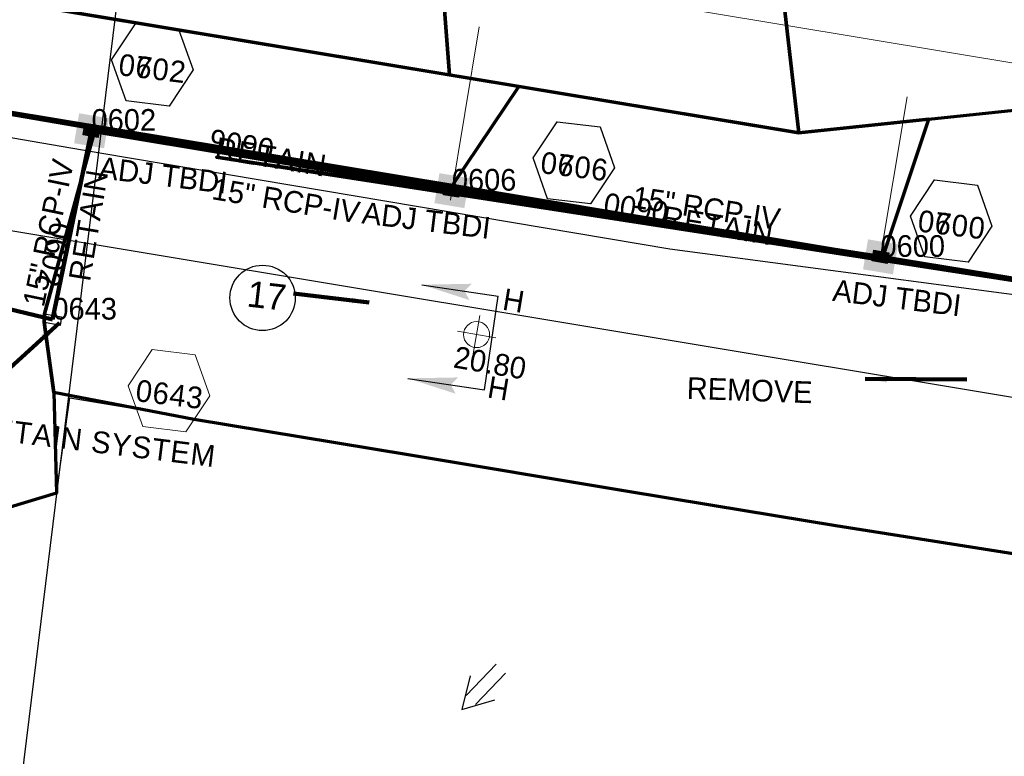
# Model space of a CAD drawing. Extents: x 1160024 to 2574774, y 200346 to 1150377.
# Tile 58 of 118: x 2484263 to 2484490, y 365547 to 365717. Entities that reach past the tile are written whole.
import ezdxf
from ezdxf.enums import TextEntityAlignment as Align

# ---------------------------------------------------------------- set-up
doc = ezdxf.new("R2010")
doc.units = 0
doc.header["$MEASUREMENT"] = 0
doc.linetypes.add('DGN Style 2', pattern=[29.296317, 17.57779, -11.718527])
doc.linetypes.add('DGN Style 3', pattern=[41.014844, 29.296317, -11.718527])
for name, color, linetype, lineweight in [('Exist Drainage Structure Drop Inlet Grate 2 CELL', 1, 'DGN Style 3', 30), ('Exist Earthen Structure Ditch Cogo Point CELL', 5, 'Continuous', 13), ('Exist Plan Preparation Drainage Arrows Symbol CELL', 5, 'Continuous', 30), ('Exist Plan Preparation Drainage Notes Label', 31, 'Continuous', 30), ('Exist Plan Preparation Watershed Blue', 5, 'Continuous', 30), ('Prop Drainage Structure Box Number Symbol CELL', 9, 'Continuous', 30), ('Prop Drainage Structure Catch Basin Grate 840 03F Label', 9, 'Continuous', 30), ('Prop Drainage Structure Drop Inlet Adjust CELL', 7, 'Continuous', 30), ('Prop Drainage Structure Drop Inlet Grate 840 16 Label', 9, 'Continuous', 30), ('Prop Drainage Structure Plot Symbol 20 Scale', 9, 'DGN Style 2', 13), ('Prop Drainage Structure Plot Symbol 50 Scale', 9, 'DGN Style 2', 13), ('Prop Drainage Structure Retain Label', 9, 'Continuous', 30), ('Prop Plan Preparation Watershed Pre Construction', 131, 'Continuous', 30), ('Prop Vertical Profile Ditch Grade Median Label', 5, 'Continuous', 40)]:
    doc.layers.add(name, color=color, linetype=linetype, lineweight=lineweight)
for name, color, linetype, lineweight, plot in [('Scratch_Level_5', 6, 'Continuous', 0, False), ('Scratch_Level_7', 9, 'Continuous', 0, False), ('Scratch_Level_8', 171, 'Continuous', 0, False), ('Scratch_Level_9', 9, 'Continuous', 0, False)]:
    doc.layers.add(name, color=color, linetype=linetype, lineweight=lineweight, plot=plot)
doc.styles.add('Style-font000', font='font000.shx')
doc.styles.add('Style-font001', font='font001.shx')
doc.styles.add('Style-font041', font='font041.shx')
doc.styles.add('Style-GEOMETRICFUTURA_211_M_L', font='GEOMETRICFUTURA_211_M_L.shx')
doc.dimstyles.new('erosion_control', dxfattribs={"dimtxt": 4.99999, "dimasz": 9.99998, "dimexe": 2.499995, "dimexo": 2.499995, "dimgap": 2.499995, "dimtad": 0, "dimtih": 1, "dimtoh": 1, "dimzin": 3, "dimdsep": 46, "dimtxsty": 'Style-GEOMETRICFUTURA_211_M_L', "dimcen": 0.09, "dimaunit": 1, "dimadec": 4, "dimazin": 3, "dimtfac": 1, "dimtofl": 0, "dimtmove": 0, "dimatfit": 1, "dimfxl": 1, "dimtzin": 3, "dimlwd": 106, "dimarcsym": 0})

# ---------------------------------------------------------------- blocks, each defined once
blk = doc.blocks.new('EXIST EARTHEN STRUCTURE DITCH COGO POINT_10')
at = {"layer": 'Exist Earthen Structure Ditch Cogo Point CELL'}
for p, q in [((0, -0.06), (0, 0.06)), ((-0.06, 0), (0.06, 0))]:
    blk.add_line(p, q, dxfattribs=at)
blk.add_circle((0, 0), 0.04, dxfattribs=at)
blk.add_point((0, 0), dxfattribs=at)
blk = doc.blocks.new('PROP TERMINATOR ARROW_130')
at = {"layer": 'Exist Plan Preparation Drainage Notes Label'}
blk.add_solid([(-5.71, 0.95), (0, 0), (-5, 0), (-5.71, -0.95)], dxfattribs=at)
blk = doc.blocks.new('PROP TERMINATOR ARROW_131')
at = {"layer": 'Exist Plan Preparation Drainage Notes Label'}
blk.add_solid([(-5.71, 0.95), (0, 0), (-5, 0), (-5.71, -0.95)], dxfattribs=at)
blk = doc.blocks.new('*U263')
at = {"layer": 'Exist Plan Preparation Drainage Notes Label'}
for p, q in [((-5.04, 13.17), (-11.91, -7.54)), ((11.91, 7.54), (-5.04, 13.17)), ((5.04, -13.17), (-11.91, -7.54))]:
    blk.add_line(p, q, dxfattribs=at)
at = {"layer": 'Exist Plan Preparation Drainage Notes Label', "xscale": 2, "yscale": 2, "zscale": 2, "rotation": 341.6388098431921}
for name, p in [('PROP TERMINATOR ARROW_131', (11.91, 7.54)), ('PROP TERMINATOR ARROW_130', (5.04, -13.17))]:
    blk.add_blockref(name, p, dxfattribs=at)
blk = doc.blocks.new('EXIST PLAN PREPARATION DRAINAGE ARROWS SYMBOL_104')
at = {"layer": 'Exist Plan Preparation Drainage Arrows Symbol CELL'}
for p, q in [((-3.87, 1.5), (6.13, 1.5)), ((-3.87, -1.5), (6.13, -1.5))]:
    blk.add_line(p, q, dxfattribs=at)
at = {"layer": 'Exist Plan Preparation Drainage Arrows Symbol CELL', "flags": 128}
blk.add_lwpolyline([(0, 3.97), (-6.87, 0), (0, -3.97)], dxfattribs=at)
blk = doc.blocks.new('PROP DRAINAGE STRUCTURE BOX NUMBER SYMBOL_142')
at = {"layer": 'Scratch_Level_7', "flags": 128}
blk.add_lwpolyline([(-5, 8.94), (5, 8.94), (9.47, 0), (5, -8.94), (-5, -8.94), (-9.47, 0), (-5, 8.94)], dxfattribs=at)
at = {"layer": 'Scratch_Level_7', "insert": (0.17, -0.83), "char_height": 5, "attachment_point": 5, "line_spacing_factor": 0.6, "style": 'Style-GEOMETRICFUTURA_211_M_L'}
blk.add_mtext('\\T1.051;0602', dxfattribs=at)
blk = doc.blocks.new('PROP DRAINAGE STRUCTURE BOX NUMBER SYMBOL_143')
at = {"layer": 'Scratch_Level_7', "flags": 128}
blk.add_lwpolyline([(-5, 8.94), (5, 8.94), (9.47, 0), (5, -8.94), (-5, -8.94), (-9.47, 0), (-5, 8.94)], dxfattribs=at)
at = {"layer": 'Scratch_Level_7', "insert": (0.28, -0.83), "char_height": 5, "attachment_point": 5, "line_spacing_factor": 0.6, "style": 'Style-GEOMETRICFUTURA_211_M_L'}
blk.add_mtext('\\T1.051;0606', dxfattribs=at)
blk = doc.blocks.new('PROP DRAINAGE STRUCTURE BOX NUMBER SYMBOL_149')
at = {"layer": 'Scratch_Level_7', "flags": 128}
blk.add_lwpolyline([(-5, 8.94), (5, 8.94), (9.47, 0), (5, -8.94), (-5, -8.94), (-9.47, 0), (-5, 8.94)], dxfattribs=at)
at = {"layer": 'Scratch_Level_7', "insert": (0.25, -0.83), "char_height": 5, "attachment_point": 5, "line_spacing_factor": 0.6, "style": 'Style-GEOMETRICFUTURA_211_M_L'}
blk.add_mtext('\\T1.051;0600', dxfattribs=at)
blk = doc.blocks.new('PROP DRAINAGE STRUCTURE BOX NUMBER SYMBOL_244')
at = {"layer": 'Prop Drainage Structure Box Number Symbol CELL', "flags": 128}
blk.add_lwpolyline([(-5, 8.94), (5, 8.94), (9.47, 0), (5, -8.94), (-5, -8.94), (-9.47, 0), (-5, 8.94)], dxfattribs=at)
at = {"layer": 'Prop Drainage Structure Box Number Symbol CELL', "insert": (0.17, -0.83), "char_height": 5, "attachment_point": 5, "line_spacing_factor": 0.6, "style": 'Style-GEOMETRICFUTURA_211_M_L'}
blk.add_mtext('\\T1.051;0702', dxfattribs=at)
blk = doc.blocks.new('PROP DRAINAGE STRUCTURE BOX NUMBER SYMBOL_245')
at = {"layer": 'Prop Drainage Structure Box Number Symbol CELL', "flags": 128}
blk.add_lwpolyline([(-5, 8.94), (5, 8.94), (9.47, 0), (5, -8.94), (-5, -8.94), (-9.47, 0), (-5, 8.94)], dxfattribs=at)
at = {"layer": 'Prop Drainage Structure Box Number Symbol CELL', "insert": (0.28, -0.83), "char_height": 5, "attachment_point": 5, "line_spacing_factor": 0.6, "style": 'Style-GEOMETRICFUTURA_211_M_L'}
blk.add_mtext('\\T1.051;0706', dxfattribs=at)
blk = doc.blocks.new('PROP DRAINAGE STRUCTURE BOX NUMBER SYMBOL_247')
at = {"layer": 'Prop Drainage Structure Box Number Symbol CELL', "flags": 128}
blk.add_lwpolyline([(-5, 8.94), (5, 8.94), (9.47, 0), (5, -8.94), (-5, -8.94), (-9.47, 0), (-5, 8.94)], dxfattribs=at)
at = {"layer": 'Prop Drainage Structure Box Number Symbol CELL', "insert": (0.25, -0.83), "char_height": 5, "attachment_point": 5, "line_spacing_factor": 0.6, "style": 'Style-GEOMETRICFUTURA_211_M_L'}
blk.add_mtext('\\T1.051;0700', dxfattribs=at)
blk = doc.blocks.new('PROP DRAINAGE STRUCTURE BOX NUMBER SYMBOL_277')
at = {"layer": 'Scratch_Level_7', "flags": 128}
blk.add_lwpolyline([(-5, 8.94), (5, 8.94), (9.47, 0), (5, -8.94), (-5, -8.94), (-9.47, 0), (-5, 8.94)], dxfattribs=at)
at = {"layer": 'Scratch_Level_7', "insert": (0.25, -0.83), "char_height": 5, "attachment_point": 5, "line_spacing_factor": 0.6, "style": 'Style-GEOMETRICFUTURA_211_M_L'}
blk.add_mtext('\\T1.051;0643', dxfattribs=at)
blk = doc.blocks.new('PROP DRAINAGE STRUCTURE DROP INLET ADJUST_3')
at = {"layer": 'Prop Drainage Structure Drop Inlet Adjust CELL', "color": 7, "lineweight": 13}
blk.add_line((0, 1.16), (0, -1.16), dxfattribs=at)
at = {"layer": 'Prop Drainage Structure Drop Inlet Adjust CELL', "flags": 128}
for points in [[(-1.75, 1.25), (1.75, 1.25), (1.75, -1.25), (-1.75, -1.25), (-1.75, 1.25)], [(-1.67, 1.17), (1.67, 1.17), (1.67, -1.17), (-1.67, -1.17), (-1.67, 1.17)], [(0, 1.16), (0, -1.16), (-1.66, -1.16), (-1.66, 1.16), (1.66, 1.16), (1.66, -1.16), (0, -1.16)], [(-1.52, 0.87), (-1.52, 1.03), (-0.12, 1.03), (-0.12, 0.87), (-1.52, 0.87)], [(-1.52, 0.6), (-1.52, 0.77), (-0.12, 0.77), (-0.12, 0.6), (-1.52, 0.6)], [(-1.52, 0.34), (-1.52, 0.5), (-0.12, 0.5), (-0.12, 0.34), (-1.52, 0.34)], [(-1.52, 0.07), (-1.52, 0.24), (-0.12, 0.24), (-0.12, 0.07), (-1.52, 0.07)], [(0.12, 0.87), (0.12, 1.03), (1.52, 1.03), (1.52, 0.87), (0.12, 0.87)], [(0.12, 0.6), (0.12, 0.77), (1.52, 0.77), (1.52, 0.6), (0.12, 0.6)], [(0.12, 0.34), (0.12, 0.5), (1.52, 0.5), (1.52, 0.34), (0.12, 0.34)], [(0.12, 0.07), (0.12, 0.24), (1.52, 0.24), (1.52, 0.07), (0.12, 0.07)], [(-1.52, -0.2), (-1.52, -0.03), (-0.12, -0.03), (-0.12, -0.2), (-1.52, -0.2)], [(-1.52, -0.46), (-1.52, -0.29), (-0.12, -0.29), (-0.12, -0.46), (-1.52, -0.46)], [(-0.12, -0.73), (-1.52, -0.73), (-1.52, -0.56), (-0.12, -0.56), (-0.12, -0.73)], [(-0.12, -1.03), (-1.52, -1.03), (-1.52, -0.83), (-0.12, -0.83), (-0.12, -1.03)], [(0.12, -0.2), (0.12, -0.03), (1.52, -0.03), (1.52, -0.2), (0.12, -0.2)], [(0.12, -0.46), (0.12, -0.29), (1.52, -0.29), (1.52, -0.46), (0.12, -0.46)], [(1.52, -0.73), (0.12, -0.73), (0.12, -0.56), (1.52, -0.56), (1.52, -0.73)], [(1.52, -1.03), (0.12, -1.03), (0.12, -0.83), (1.52, -0.83), (1.52, -1.03)]]:
    blk.add_lwpolyline(points, dxfattribs=at)
at = {"layer": 'Prop Drainage Structure Plot Symbol 20 Scale', "extrusion": (0, 0, -1)}
blk.add_solid([(2, 2), (-2, 2), (2, -2), (-2, -2)], dxfattribs=at)
at = {"layer": 'Prop Drainage Structure Plot Symbol 50 Scale', "extrusion": (0, 0, -1)}
blk.add_solid([(3.5, 3.5), (-3.5, 3.5), (3.5, -3.5), (-3.5, -3.5)], dxfattribs=at)
blk = doc.blocks.new('PROP DRAINAGE STRUCTURE DROP INLET ADJUST_4')
at = {"layer": 'Prop Drainage Structure Drop Inlet Adjust CELL', "color": 7, "lineweight": 13}
blk.add_line((0, 1.16), (0, -1.16), dxfattribs=at)
at = {"layer": 'Prop Drainage Structure Drop Inlet Adjust CELL', "flags": 128}
for points in [[(-1.75, 1.25), (1.75, 1.25), (1.75, -1.25), (-1.75, -1.25), (-1.75, 1.25)], [(-1.67, 1.17), (1.67, 1.17), (1.67, -1.17), (-1.67, -1.17), (-1.67, 1.17)], [(0, 1.16), (0, -1.16), (-1.66, -1.16), (-1.66, 1.16), (1.66, 1.16), (1.66, -1.16), (0, -1.16)], [(-1.52, 0.87), (-1.52, 1.03), (-0.13, 1.03), (-0.13, 0.87), (-1.52, 0.87)], [(-1.52, 0.6), (-1.52, 0.77), (-0.13, 0.77), (-0.13, 0.6), (-1.52, 0.6)], [(-1.52, 0.34), (-1.52, 0.5), (-0.13, 0.5), (-0.13, 0.34), (-1.52, 0.34)], [(-1.52, 0.07), (-1.52, 0.24), (-0.13, 0.24), (-0.13, 0.07), (-1.52, 0.07)], [(0.12, 0.87), (0.12, 1.03), (1.52, 1.03), (1.52, 0.87), (0.12, 0.87)], [(0.12, 0.6), (0.12, 0.77), (1.52, 0.77), (1.52, 0.6), (0.12, 0.6)], [(0.12, 0.34), (0.12, 0.5), (1.52, 0.5), (1.52, 0.34), (0.12, 0.34)], [(0.12, 0.07), (0.12, 0.24), (1.52, 0.24), (1.52, 0.07), (0.12, 0.07)], [(-1.52, -0.2), (-1.52, -0.03), (-0.13, -0.03), (-0.13, -0.2), (-1.52, -0.2)], [(-1.52, -0.46), (-1.52, -0.29), (-0.13, -0.29), (-0.13, -0.46), (-1.52, -0.46)], [(-0.13, -0.73), (-1.52, -0.73), (-1.52, -0.56), (-0.13, -0.56), (-0.13, -0.73)], [(-0.13, -1.03), (-1.52, -1.03), (-1.52, -0.83), (-0.13, -0.83), (-0.13, -1.03)], [(0.12, -0.2), (0.12, -0.03), (1.52, -0.03), (1.52, -0.2), (0.12, -0.2)], [(0.12, -0.46), (0.12, -0.29), (1.52, -0.29), (1.52, -0.46), (0.12, -0.46)], [(1.52, -0.73), (0.12, -0.73), (0.12, -0.56), (1.52, -0.56), (1.52, -0.73)], [(1.52, -1.03), (0.12, -1.03), (0.12, -0.83), (1.52, -0.83), (1.52, -1.03)]]:
    blk.add_lwpolyline(points, dxfattribs=at)
at = {"layer": 'Prop Drainage Structure Plot Symbol 20 Scale'}
blk.add_solid([(-2, 2), (2, 2), (-2, -2), (2, -2)], dxfattribs=at)
at = {"layer": 'Prop Drainage Structure Plot Symbol 50 Scale', "extrusion": (0, 0, -1)}
blk.add_solid([(3.5, 3.5), (-3.5, 3.5), (3.5, -3.5), (-3.5, -3.5)], dxfattribs=at)
blk = doc.blocks.new('PROP DRAINAGE STRUCTURE DROP INLET ADJUST_5')
at = {"layer": 'Prop Drainage Structure Drop Inlet Adjust CELL', "color": 7, "lineweight": 13}
blk.add_line((0, 1.16), (0, -1.16), dxfattribs=at)
at = {"layer": 'Prop Drainage Structure Drop Inlet Adjust CELL', "flags": 128}
for points in [[(-1.75, 1.25), (1.75, 1.25), (1.75, -1.25), (-1.75, -1.25), (-1.75, 1.25)], [(-1.67, 1.17), (1.67, 1.17), (1.67, -1.17), (-1.67, -1.17), (-1.67, 1.17)], [(0, 1.16), (0, -1.16), (-1.66, -1.16), (-1.66, 1.16), (1.66, 1.16), (1.66, -1.16), (0, -1.16)], [(-1.52, 0.87), (-1.52, 1.03), (-0.13, 1.03), (-0.13, 0.87), (-1.52, 0.87)], [(-1.52, 0.6), (-1.52, 0.77), (-0.13, 0.77), (-0.13, 0.6), (-1.52, 0.6)], [(-1.52, 0.34), (-1.52, 0.5), (-0.13, 0.5), (-0.13, 0.34), (-1.52, 0.34)], [(-1.52, 0.07), (-1.52, 0.24), (-0.13, 0.24), (-0.13, 0.07), (-1.52, 0.07)], [(0.12, 0.87), (0.12, 1.03), (1.52, 1.03), (1.52, 0.87), (0.12, 0.87)], [(0.12, 0.6), (0.12, 0.77), (1.52, 0.77), (1.52, 0.6), (0.12, 0.6)], [(0.12, 0.34), (0.12, 0.5), (1.52, 0.5), (1.52, 0.34), (0.12, 0.34)], [(0.12, 0.07), (0.12, 0.24), (1.52, 0.24), (1.52, 0.07), (0.12, 0.07)], [(-1.52, -0.2), (-1.52, -0.03), (-0.13, -0.03), (-0.13, -0.2), (-1.52, -0.2)], [(-1.52, -0.46), (-1.52, -0.29), (-0.13, -0.29), (-0.13, -0.46), (-1.52, -0.46)], [(-0.13, -0.73), (-1.52, -0.73), (-1.52, -0.56), (-0.13, -0.56), (-0.13, -0.73)], [(-0.13, -1.03), (-1.52, -1.03), (-1.52, -0.83), (-0.13, -0.83), (-0.13, -1.03)], [(0.12, -0.2), (0.12, -0.03), (1.52, -0.03), (1.52, -0.2), (0.12, -0.2)], [(0.12, -0.46), (0.12, -0.29), (1.52, -0.29), (1.52, -0.46), (0.12, -0.46)], [(1.52, -0.73), (0.12, -0.73), (0.12, -0.56), (1.52, -0.56), (1.52, -0.73)], [(1.52, -1.03), (0.12, -1.03), (0.12, -0.83), (1.52, -0.83), (1.52, -1.03)]]:
    blk.add_lwpolyline(points, dxfattribs=at)
at = {"layer": 'Prop Drainage Structure Plot Symbol 20 Scale'}
blk.add_solid([(-2, 2), (2, 2), (-2, -2), (2, -2)], dxfattribs=at)
at = {"layer": 'Prop Drainage Structure Plot Symbol 50 Scale', "extrusion": (0, 0, -1)}
blk.add_solid([(3.5, 3.5), (-3.5, 3.5), (3.5, -3.5), (-3.5, -3.5)], dxfattribs=at)
blk = doc.blocks.new('EXIST DRAINAGE STRUCTURE DROP INLET GRATE 2_9')
at = {"layer": 'Exist Drainage Structure Drop Inlet Grate 2 CELL', "color": 1, "flags": 128}
blk.add_lwpolyline([(-2.01, 1), (1.98, 1), (1.98, -1), (-2.01, -1), (-2.01, 1)], dxfattribs=at)

msp = doc.modelspace()

# ---------------------------------------------------------------- linework, layer by layer
at = {"layer": 'Exist Plan Preparation Drainage Notes Label'}
msp.add_circle((2484319.01, 365652.55), 7.54, dxfattribs=at)
at = {"layer": 'Exist Plan Preparation Watershed Blue', "color": 5, "linetype": 'Continuous', "lineweight": 70, "flags": 128}
for points in [[(2484225.72, 365768.22), (2484212.84, 365728.75), (2484362.12, 365703.97), (2484358.89, 365746.06), (2484225.72, 365768.22)], [(2484442.64, 365690.59), (2484437.8, 365732.89), (2484358.89, 365746.06), (2484362.12, 365703.97), (2484442.64, 365690.59)], [(2484442.64, 365690.59), (2484540.49, 365700.86), (2484522.94, 365720.01), (2484500.61, 365733.94), (2484474.41, 365736.27), (2484442.34, 365732.15), (2484437.8, 365732.89), (2484442.64, 365690.59)], [(2484182.37, 365733.83), (2484185.31, 365708), (2484233.25, 365699.94), (2484362.84, 365678.51), (2484378.1, 365701.31), (2484182.37, 365733.83)], [(2484280.42, 365691.52), (2484268.72, 365648.89), (2484268.64, 365646.96), (2484270.86, 365630.74), (2484271.46, 365607.5), (2484178.55, 365579.5), (2484183.48, 365664.64), (2484185.31, 365708), (2484193.78, 365706.43), (2484280.42, 365691.52)], [(2484378.1, 365701.31), (2484362.84, 365678.51), (2484462.05, 365661.92), (2484472.64, 365693.74), (2484442.64, 365690.59), (2484378.1, 365701.31)], [(2484462.05, 365661.92), (2484472.64, 365693.74), (2484540.49, 365700.86), (2484600.36, 365683.46), (2484609.75, 365664.36), (2484668.47, 365655.8), (2484660.54, 365631.71), (2484530.81, 365650.6), (2484462.05, 365661.92)], [(2484462.05, 365661.92), (2484472.64, 365693.74), (2484540.49, 365700.86), (2484547.17, 365698.85), (2484568.16, 365692.75), (2484548.87, 365648), (2484534.48, 365650.04), (2484462.05, 365661.92)], [(2484700.97, 365577.95), (2484650.36, 365578.38), (2484600.27, 365582), (2484550.12, 365585.21), (2484525.12, 365588.34), (2484451.2, 365599.97), (2484422.75, 365604.7), (2484401.88, 365608.16), (2484352.55, 365616.36), (2484303.23, 365624.55), (2484270.86, 365630.74), (2484268.64, 365646.96), (2484268.72, 365648.89), (2484280.42, 365691.52), (2484462.05, 365661.92), (2484308.38, 365685.01), (2484531.85, 365650.43), (2484660.54, 365631.71), (2484668.47, 365655.8), (2484758.84, 365642.64), (2484734.94, 365597.04), (2484726.44, 365576.13), (2484700.97, 365577.95)]]:
    msp.add_lwpolyline(points, close=True, dxfattribs=at)
at = {"layer": 'Prop Plan Preparation Watershed Pre Construction', "color": 200, "flags": 128}
for points in [[(2484521.82, 365649.33), (2484412.93, 365663.8), (2484281.98, 365685.85), (2484226.52, 365695.34), (2484147.46, 365707.74), (2484096.61, 365715.8), (2484040.14, 365724.59)], [(2484010.57, 365693.52), (2484097.51, 365602.86), (2484127.61, 365579.44), (2484140.34, 365557.7), (2484178.55, 365579.5), (2484271.46, 365607.5), (2484274.57, 365629.52), (2484451.2, 365599.97), (2484550.12, 365585.21)]]:
    msp.add_lwpolyline(points, dxfattribs=at)
at = {"layer": 'Prop Vertical Profile Ditch Grade Median Label', "lineweight": 30}
msp.add_line((2484260.28, 365515.82), (2484288.3, 365743.6), dxfattribs=at)
at = {"layer": 'Scratch_Level_5'}
for p, q in [((2483766.81, 365827.18), (2487158.38, 365263.8)), ((2484362.31, 365675.07), (2484368.94, 365715)), ((2484461.31, 365660.8), (2484467.63, 365698.86))]:
    msp.add_line(p, q, dxfattribs=at)
at = {"layer": 'Scratch_Level_5', "lineweight": 30, "flags": 128}
msp.add_lwpolyline([(2484515.99, 365625.7), (2484530.69, 365650.43), (2484362.84, 365678.51), (2484185.31, 365708), (2484163.11, 365711.7), (2484160.61, 365684.73), (2484515.99, 365625.7)], close=True, dxfattribs=at)
at = {"layer": 'Scratch_Level_9', "lineweight": 120}
for p, q in [((2484279.58, 365691.07), (2484270.55, 365647.55)), ((2484279.58, 365691.07), (2484270.55, 365647.55)), ((2484362.67, 365677.27), (2484279.58, 365691.07)), ((2484362.67, 365677.27), (2484279.58, 365691.07)), ((2484461.51, 365662.01), (2484362.67, 365677.27)), ((2484461.51, 365662.01), (2484362.67, 365677.27)), ((2484461.51, 365662.01), (2484362.67, 365677.27)), ((2484270.55, 365647.55), (2484183.79, 365668.34)), ((2484270.55, 365647.55), (2484183.79, 365668.34)), ((2484550.32, 365647.44), (2484461.51, 365662.01))]:
    msp.add_line(p, q, dxfattribs=at)

# ---------------------------------------------------------------- block references
at = {"layer": 'Exist Drainage Structure Drop Inlet Grate 2 CELL', "lineweight": 140, "rotation": 349.9999999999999}
msp.add_blockref('EXIST DRAINAGE STRUCTURE DROP INLET GRATE 2_9', (2484270.55, 365647.55), dxfattribs=at)
at = {"layer": 'Exist Earthen Structure Ditch Cogo Point CELL', "xscale": 75, "yscale": 75, "zscale": 75, "rotation": 350.2385460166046}
msp.add_blockref('EXIST EARTHEN STRUCTURE DITCH COGO POINT_10', (2484368.37, 365644.08), dxfattribs=at)
at = {"layer": 'Exist Plan Preparation Drainage Arrows Symbol CELL', "rotation": 46.13239854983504}
msp.add_blockref('EXIST PLAN PREPARATION DRAINAGE ARROWS SYMBOL_104', (2484369.73, 365562.65), dxfattribs=at)
at = {"layer": 'Exist Plan Preparation Drainage Notes Label', "rotation": 189.9531050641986}
msp.add_blockref('*U263', (2484362.94, 365643.49), dxfattribs=at)
at = {"layer": 'Prop Drainage Structure Box Number Symbol CELL', "rotation": 353.0022961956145}
for name, p in [('PROP DRAINAGE STRUCTURE BOX NUMBER SYMBOL_244', (2484293.59, 365706.25)), ('PROP DRAINAGE STRUCTURE BOX NUMBER SYMBOL_245', (2484390.79, 365683.68)), ('PROP DRAINAGE STRUCTURE BOX NUMBER SYMBOL_247', (2484477.82, 365670.24))]:
    msp.add_blockref(name, p, dxfattribs=at)
at = {"layer": 'Prop Drainage Structure Plot Symbol 20 Scale'}
for name, p, rotation in [('PROP DRAINAGE STRUCTURE DROP INLET ADJUST_4', (2484279.58, 365691.07), 350.5685788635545), ('PROP DRAINAGE STRUCTURE DROP INLET ADJUST_5', (2484362.67, 365677.27), 350.5685788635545), ('PROP DRAINAGE STRUCTURE DROP INLET ADJUST_3', (2484461.51, 365662.01), 170.5052166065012)]:
    msp.add_blockref(name, p, dxfattribs=dict(at, rotation=rotation))
at = {"layer": 'Scratch_Level_7'}
for name, p, rotation in [('PROP DRAINAGE STRUCTURE BOX NUMBER SYMBOL_142', (2484293.59, 365706.25), 353.0022961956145), ('PROP DRAINAGE STRUCTURE BOX NUMBER SYMBOL_143', (2484390.79, 365683.68), 353.0022961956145), ('PROP DRAINAGE STRUCTURE BOX NUMBER SYMBOL_149', (2484477.82, 365670.24), 353.0022961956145), ('PROP DRAINAGE STRUCTURE BOX NUMBER SYMBOL_277', (2484297.45, 365631.14), 353.0022961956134)]:
    msp.add_blockref(name, p, dxfattribs=dict(at, rotation=rotation))

# ---------------------------------------------------------------- texts
at = {"layer": 'Exist Earthen Structure Ditch Cogo Point CELL', "style": 'Style-GEOMETRICFUTURA_211_M_L'}
msp.add_text('20.80', height=5, rotation=350.2385, dxfattribs=at).set_placement((2484363.64, 365641.47), align=Align.TOP_LEFT)
at = {"layer": 'Exist Plan Preparation Drainage Notes Label', "style": 'Style-font000'}
msp.add_text('17', height=6, rotation=353.3861, dxfattribs=at).set_placement((2484315.2, 365650.59))
at = {"layer": 'Exist Plan Preparation Drainage Notes Label', "style": 'Style-GEOMETRICFUTURA_211_M_L'}
for p in [(2484374.93, 365654.8), (2484371.45, 365634.57)]:
    msp.add_text('H', height=5, rotation=350.5681, dxfattribs=at).set_placement(p, align=Align.TOP_LEFT)
at = {"layer": 'Prop Drainage Structure Catch Basin Grate 840 03F Label', "insert": (2484252, 365622.87), "char_height": 5, "attachment_point": 4, "rotation": 352.9857, "line_spacing_factor": 0.6, "style": 'Style-GEOMETRICFUTURA_211_M_L'}
msp.add_mtext('\\T1.053;RETAIN SYSTEM', dxfattribs=at)
at = {"layer": 'Prop Drainage Structure Drop Inlet Grate 840 16 Label', "style": 'Style-GEOMETRICFUTURA_211_M_L'}
for p in [(2484296.09, 365680.83), (2484356.78, 365670.42), (2484465.31, 365652.57)]:
    msp.add_text('ADJ TBDI', height=5, rotation=353.0023, dxfattribs=at).set_placement(p, align=Align.MIDDLE_CENTER)
at = {"layer": 'Prop Drainage Structure Retain Label', "char_height": 5, "attachment_point": 8, "line_spacing_factor": 0.6, "style": 'Style-GEOMETRICFUTURA_211_M_L'}
for insert, rotation in [((2484320.62, 365682.58), 350.5686), ((2484281.33, 365668.97), 80.5686), ((2484423.66, 365666.74), 350.5685)]:
    msp.add_mtext('\\T1.060;RETAIN', dxfattribs=dict(at, insert=insert, rotation=rotation))
at = {"layer": 'Scratch_Level_5', "insert": (2484416.94, 365634.29), "char_height": 5, "attachment_point": 1, "rotation": 357.9534, "line_spacing_factor": 0.6, "style": 'Style-GEOMETRICFUTURA_211_M_L'}
msp.add_mtext('REMOVE', dxfattribs=at)
at = {"layer": 'Scratch_Level_7', "lineweight": 211, "style": 'Style-GEOMETRICFUTURA_211_M_L'}
for rotation, p in [(78.2863, (2484269.78, 365668.45)), (350.5686, (2484325.34, 365674.84)), (351.2226, (2484422.26, 365673.12))]:
    msp.add_text('15" RCP-IV ', height=5, rotation=rotation, dxfattribs=at).set_placement(p, align=Align.MIDDLE_CENTER)
at = {"layer": 'Scratch_Level_8', "linetype": 'Continuous', "style": 'Style-font041'}
for s, p in [('0602', (2484279.58, 365696.07)), ('0606', (2484362.67, 365682.27)), ('0600', (2484461.51, 365667.01)), ('0643', (2484270.55, 365652.55))]:
    msp.add_text(s, height=5, dxfattribs=at).set_placement(p, align=Align.TOP_LEFT)
at = {"layer": 'Scratch_Level_8', "linetype": 'Continuous', "lineweight": 30, "style": 'Style-font041'}
for s, rotation, p in [('0606', 170.5686, (2484321.12, 365684.17)), ('0600', 171.2226, (2484412.09, 365669.64)), ('0602', 258.2863, (2484275.07, 365669.31))]:
    msp.add_text(s, height=5, rotation=rotation, dxfattribs=at).set_placement(p, align=Align.TOP_LEFT)

# ---------------------------------------------------------------- leaders
at = {"layer": 'Exist Plan Preparation Drainage Notes Label'}
for points, override in [([(2484343.61, 365651.51), (2484326.18, 365653.53)], {"dimtxt": 4, "dimasz": 4, "dimgap": 0, "dimtxsty": 'Style-font001', "dimlwd": 65534}), ([(2484457.99, 365633.91), (2484481.39, 365633.72)], {"dimtxt": 5, "dimasz": 5, "dimgap": 0, "dimlwd": 65534})]:
    msp.add_leader(points, dimstyle='erosion_control', override=override, dxfattribs=at)
at = {"layer": 'Prop Drainage Structure Catch Basin Grate 840 03F Label'}
msp.add_leader([(2484272.21, 365646.77), (2484246.5, 365623.54)], dimstyle='erosion_control', override={"dimtxt": 5, "dimasz": 5, "dimgap": 0, "dimlwd": 65534}, dxfattribs=at)

doc.saveas('drawing.dxf')
